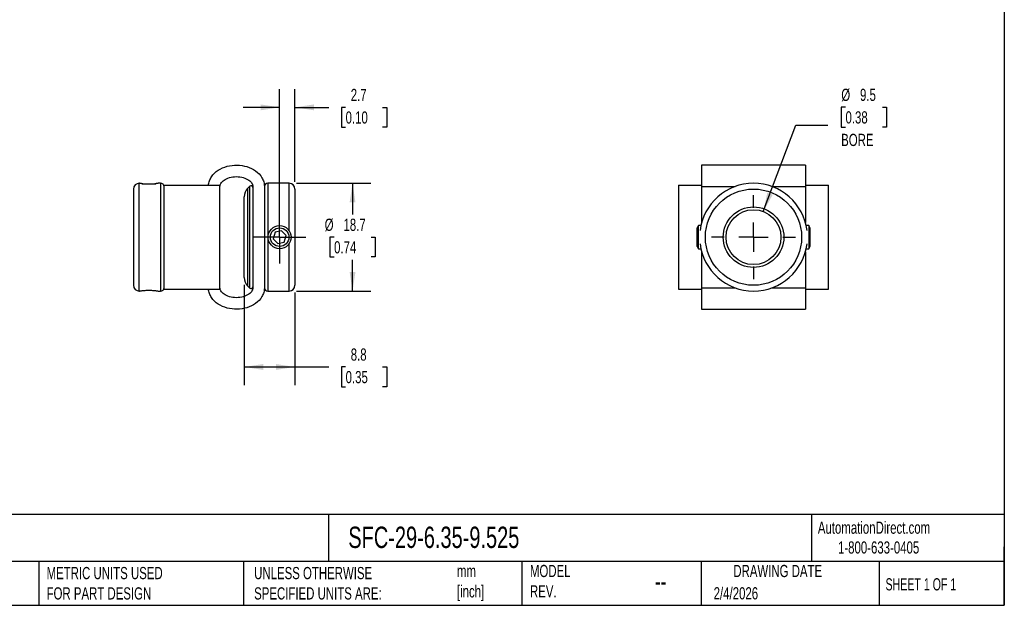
# Model space of a CAD drawing. Header units: millimetres. Extents: x 6 to 273, y 6 to 210.
# Tile 2 of 3: x 102 to 273, y 6 to 108. Entities that reach past the tile are written whole.
import ezdxf

# ---------------------------------------------------------------- set-up
doc = ezdxf.new("R2010")
doc.units = ezdxf.units.MM
doc.linetypes.add('SLD-Center', pattern=[19.05, 15.24, -1.27, 1.27, -1.27])
doc.linetypes.add('SLD-Solid', pattern=[0])
doc.layers.add('CENTER', color=40, linetype='SLD-Center')
doc.layers.add('DIMENSIONS', color=140, linetype='SLD-Solid', lineweight=25)
doc.layers.add('TEXT', color=140, linetype='SLD-Solid', lineweight=25)
doc.styles.add('SLDTEXTSTYLE0', font='TXT', dxfattribs={"width": 0.7})
doc.styles.add('SLDTEXTSTYLE1', font='TXT', dxfattribs={"width": 0.65})
doc.dimstyles.new('SLDDIMSTYLE0', dxfattribs={"dimtxt": 2.158008, "dimasz": 3.302, "dimexe": 0, "dimexo": 0.0625, "dimgap": 0.539502, "dimtad": 0, "dimtih": 1, "dimtoh": 1, "dimdec": 1, "dimrnd": 1e-09, "dimzin": 12, "dimdsep": 46, "dimtxsty": 'SLDTEXTSTYLE0', "dimsah": 1, "dimcen": 0.09, "dimadec": 0, "dimazin": 3, "dimtfac": 1, "dimtdec": 1, "dimtmove": 0, "dimatfit": 0, "dimfxl": 0, "dimfrac": 2, "dimtolj": 1, "dimtzin": 12, "dimarcsym": 0})
doc.dimstyles.new('SLDDIMSTYLE1', dxfattribs={"dimtxt": 2.158008, "dimasz": 3.302, "dimexe": 0, "dimexo": 0.0625, "dimgap": 0.539502, "dimtad": 0, "dimtih": 1, "dimtoh": 1, "dimdec": 1, "dimrnd": 1e-09, "dimzin": 12, "dimdsep": 46, "dimtxsty": 'SLDTEXTSTYLE0', "dimsah": 1, "dimcen": 0.09, "dimadec": 0, "dimazin": 3, "dimtfac": 1, "dimtdec": 1, "dimtofl": 0, "dimtmove": 0, "dimatfit": 3, "dimfxl": 0, "dimfrac": 2, "dimtolj": 1, "dimtzin": 12, "dimarcsym": 0})
doc.dimstyles.new('SLDDIMSTYLE2', dxfattribs={"dimtxt": 2.158008, "dimasz": 3.302, "dimexe": 0, "dimexo": 0.0625, "dimgap": 0.539502, "dimtad": 0, "dimtih": 1, "dimtoh": 1, "dimdec": 1, "dimrnd": 1e-09, "dimzin": 12, "dimdsep": 46, "dimtxsty": 'SLDTEXTSTYLE0', "dimsah": 1, "dimcen": 0, "dimadec": 0, "dimazin": 3, "dimtfac": 1, "dimtdec": 1, "dimtofl": 0, "dimtmove": 0, "dimatfit": 3, "dimfxl": 0, "dimfrac": 2, "dimtolj": 1, "dimtzin": 12, "dimarcsym": 0})

# ---------------------------------------------------------------- blocks, each defined once
blk = doc.blocks.new('_D')
at = {"layer": 'DIMENSIONS'}
for p, q in [((147.29, 71.49), (147.29, 95.91)), ((149.94, 79.84), (149.94, 95.91)), ((147.29, 92.74), (140.94, 92.74)), ((149.94, 92.74), (155.81, 92.74)), ((158.74, 92.74), (158.01, 92.74)), ((158.01, 92.74), (158.01, 89.31)), ((165.15, 92.74), (165.87, 92.74)), ((165.87, 92.74), (165.87, 89.31)), ((158.01, 89.31), (158.74, 89.31)), ((165.87, 89.31), (165.15, 89.31))]:
    blk.add_line(p, q, dxfattribs=at)
for points in [[(147.29, 92.74), (143.99, 93.25), (143.99, 92.23)], [(149.94, 92.74), (153.25, 92.23), (153.25, 93.25)]]:
    blk.add_solid(points, dxfattribs=at)
at = {"layer": 'DIMENSIONS', "char_height": 2.117, "attachment_point": 1, "style": 'SLDTEXTSTYLE0'}
for s, insert in [('2.7', (159.63, 95.95)), ('0.10', (158.74, 92.04))]:
    blk.add_mtext(s, dxfattribs=dict(at, insert=insert))
blk = doc.blocks.new('_D_1')
at = {"layer": 'DIMENSIONS'}
for p, q in [((141.14, 61.93), (141.14, 44.52)), ((149.94, 60.6), (149.94, 44.52)), ((141.14, 47.7), (149.94, 47.7)), ((149.94, 47.7), (155.81, 47.7)), ((158.74, 47.7), (158.01, 47.7)), ((158.01, 47.7), (158.01, 44.27)), ((165.15, 47.7), (165.87, 47.7)), ((165.87, 47.7), (165.87, 44.27)), ((158.01, 44.27), (158.74, 44.27)), ((165.87, 44.27), (165.15, 44.27))]:
    blk.add_line(p, q, dxfattribs=at)
for points in [[(141.14, 47.7), (144.45, 47.19), (144.45, 48.21)], [(149.94, 47.7), (146.64, 48.21), (146.64, 47.19)]]:
    blk.add_solid(points, dxfattribs=at)
at = {"layer": 'DIMENSIONS', "char_height": 2.117, "attachment_point": 1, "style": 'SLDTEXTSTYLE0'}
for s, insert in [('8.8', (159.63, 50.91)), ('0.35', (158.74, 47))]:
    blk.add_mtext(s, dxfattribs=dict(at, insert=insert))
blk = doc.blocks.new('_D_2')
at = {"layer": 'DIMENSIONS'}
for p, q in [((150.21, 79.57), (163.12, 79.57)), ((159.94, 79.57), (159.94, 74.13)), ((156.74, 70.22), (156.01, 70.22)), ((156.01, 70.22), (156.01, 66.79)), ((163.15, 70.22), (163.88, 70.22)), ((163.88, 70.22), (163.88, 66.79)), ((156.01, 66.79), (156.74, 66.79)), ((163.88, 66.79), (163.15, 66.79)), ((159.94, 60.87), (159.94, 66.31)), ((150.21, 60.87), (163.12, 60.87))]:
    blk.add_line(p, q, dxfattribs=at)
for points in [[(159.94, 79.57), (159.44, 76.27), (160.45, 76.27)], [(159.94, 60.87), (160.45, 64.17), (159.44, 64.17)]]:
    blk.add_solid(points, dxfattribs=at)
at = {"layer": 'DIMENSIONS', "char_height": 2.117, "attachment_point": 1, "style": 'SLDTEXTSTYLE0'}
for s, insert in [('%%c', (155.11, 73.43)), ('18.7', (158.37, 73.43)), ('0.74', (156.74, 69.52))]:
    blk.add_mtext(s, dxfattribs=dict(at, insert=insert))
blk = doc.blocks.new('SW_CENTERMARKSYMBOL_0')
at = {"layer": 'CENTER', "color": 0}
for p, q in [((0, 2.54), (0, 4.54)), ((0, 0), (0, 2.54)), ((-2.54, 0), (-4.54, 0)), ((0, 0), (-2.54, 0)), ((0, 0), (0, -2.54)), ((0, 0), (2.54, 0)), ((2.54, 0), (4.54, 0)), ((0, -2.54), (0, -4.54))]:
    blk.add_line(p, q, dxfattribs=at)
blk = doc.blocks.new('_D_3')
at = {"layer": 'DIMENSIONS'}
for p, q in [((245.49, 92.76), (244.76, 92.76)), ((244.76, 92.76), (244.76, 89.33)), ((251.9, 92.76), (252.63, 92.76)), ((252.63, 92.76), (252.63, 89.33)), ((231.22, 74.67), (236.89, 89.63)), ((236.89, 89.63), (242.45, 89.63)), ((244.76, 89.33), (245.49, 89.33)), ((252.63, 89.33), (251.9, 89.33))]:
    blk.add_line(p, q, dxfattribs=at)
blk.add_solid([(231.22, 74.67), (232.87, 77.58), (231.92, 77.94)], dxfattribs=at)
at = {"layer": 'DIMENSIONS', "char_height": 2.117, "attachment_point": 1, "style": 'SLDTEXTSTYLE0'}
for s, insert in [('%%c', (244.76, 95.97)), ('9.5', (248.01, 95.97)), ('0.38', (245.49, 92.06)), ('BORE', (244.74, 88.15))]:
    blk.add_mtext(s, dxfattribs=dict(at, insert=insert))
blk = doc.blocks.new('SW_CENTERMARKSYMBOL_1')
at = {"layer": 'CENTER', "color": 0}
for p, q in [((0, 5.08), (0, 7.3025)), ((0, 0), (0, 2.54)), ((-5.08, 0), (-7.3025, 0)), ((0, 0), (-2.54, 0)), ((0, 0), (0, -2.54)), ((0, 0), (2.54, 0)), ((5.08, 0), (7.3025, 0)), ((0, -5.08), (0, -7.3025))]:
    blk.add_line(p, q, dxfattribs=at)

msp = doc.modelspace()

# ---------------------------------------------------------------- linework, layer by layer
for p, q in [((238.53, 82.72), (220.53, 82.72)), ((122.94, 60.87), (122.94, 79.57)), ((123.38, 79.5), (125.8, 79.5)), ((126.64, 79.57), (126.24, 79.57)), ((126.64, 79.57), (126.64, 60.87)), ((127.24, 61.22), (127.24, 79.22)), ((136.94, 61.22), (136.94, 79.22)), ((136.94, 61.42), (136.94, 79.02)), ((142.13, 79.06), (141.73, 78.65)), ((141.73, 78.65), (141.73, 61.78)), ((142.13, 70.22), (142.13, 79.06)), ((142.64, 79.02), (142.64, 61.42)), ((144.64, 79.02), (144.64, 61.42)), ((148.94, 79.57), (145.24, 79.57)), ((145.24, 79.57), (145.24, 60.87)), ((148.94, 71.35), (148.94, 79.57)), ((216.52, 79.22), (216.52, 61.22)), ((220.53, 79.02), (220.53, 72.75)), ((220.53, 79.02), (226.37, 79.02)), ((232.69, 79.02), (238.53, 79.02)), ((238.53, 79.02), (238.53, 72.75)), ((242.54, 61.22), (242.54, 79.22)), ((121.94, 78.57), (121.94, 70.22)), ((141.14, 70.22), (141.14, 77.24)), ((149.94, 78.57), (149.94, 70.22)), ((219.99, 72.22), (219.77, 71.83)), ((219.77, 68.65), (219.77, 71.83)), ((220.4, 72.22), (219.99, 72.22)), ((219.99, 68.27), (219.99, 72.22)), ((239.1, 72.22), (238.66, 72.22)), ((239.32, 71.83), (239.1, 72.22)), ((239.1, 72.22), (239.1, 68.22)), ((239.32, 71.83), (239.32, 68.61)), ((121.94, 70.22), (121.94, 61.87)), ((141.14, 63.2), (141.14, 70.22)), ((142.13, 61.38), (142.13, 70.22)), ((146.5, 71.06), (146.17, 69.95)), ((147.62, 71.33), (146.5, 71.06)), ((148.42, 70.49), (147.62, 71.33)), ((148.09, 69.38), (148.42, 70.49)), ((149.94, 70.22), (149.94, 61.87)), ((146.17, 69.95), (146.97, 69.11)), ((146.97, 69.11), (148.09, 69.38)), ((148.94, 60.87), (148.94, 69.09)), ((219.77, 68.61), (219.77, 68.65)), ((219.77, 68.61), (219.99, 68.22)), ((239.1, 68.22), (239.32, 68.61)), ((219.99, 68.22), (219.99, 68.27)), ((219.99, 68.22), (220.4, 68.22)), ((220.53, 67.68), (220.53, 61.42)), ((238.53, 67.68), (238.53, 61.42)), ((238.66, 68.22), (239.1, 68.22)), ((141.73, 61.78), (142.13, 61.38)), ((126.24, 60.87), (126.64, 60.87)), ((145.24, 60.87), (148.94, 60.87)), ((220.53, 61.42), (226.37, 61.42)), ((232.69, 61.42), (238.53, 61.42)), ((220.53, 57.72), (238.53, 57.72))]:
    msp.add_line(p, q)
for centre, radius in [((229.53, 70.22), 8.35), ((229.53, 70.22), 5.26), ((229.53, 70.22), 4.76), ((147.29, 70.22), 2), ((147.29, 70.22), 1.61)]:
    msp.add_circle(centre, radius)
for centre, radius, start, end in [((122.94, 78.57), 1, 90, 180), ((126.64, 78.97), 0.6, 0, 90), ((143.14, 77.24), 2, 135, 180), ((142.34, 78.84), 0.3, 0, 135), ((145.24, 78.97), 0.6, 90, 180), ((148.94, 78.57), 1, 0, 90), ((229.53, 70.22), 9.35, 6.9431, 173.0569), ((229.53, 70.22), 9.35, 186.9431, 353.0569), ((122.94, 61.87), 1, 180, 270), ((143.14, 63.2), 2, 180, 225), ((142.34, 61.59), 0.3, 225, 0), ((148.94, 61.87), 1, 270, 0), ((126.64, 61.47), 0.6, 270, 0), ((145.24, 61.47), 0.6, 180, 270)]:
    msp.add_arc(centre, radius, start, end)
for points, knots in [([(134.95, 79.22), (134.97, 79.48), (135.03, 79.75), (135.2, 80.25), (135.32, 80.49), (135.76, 81.15), (136.16, 81.53), (137.55, 82.44), (138.73, 82.74), (141.08, 82.7), (142.24, 82.36), (143.58, 81.4), (143.96, 81), (144.36, 80.31), (144.46, 80.06), (144.61, 79.55), (144.64, 79.28), (144.64, 79.02)], [3.190106, 3.190106, 3.190106, 3.190106, 3.383423, 3.383423, 3.576741, 3.576741, 3.963376, 3.963376, 4.736646, 4.736646, 5.509915, 5.509915, 5.89655, 5.89655, 6.089868, 6.089868, 6.283185, 6.283185, 6.283185, 6.283185]), ([(220.53, 82.71), (220.53, 82.72), (220.53, 82.73), (220.53, 82.68), (220.53, 82.56), (220.53, 82.35), (220.53, 82.08), (220.53, 81.75), (220.53, 81.38), (220.53, 80.99), (220.53, 80.55), (220.53, 80.06), (220.53, 79.55), (220.53, 79.2), (220.53, 79.02)], [0, 0, 0, 0, 0.015998, 0.120096, 0.223442, 0.325469, 0.425769, 0.524203, 0.604997, 0.684776, 0.763834, 0.842622, 0.921306, 1, 1, 1, 1]), ([(238.53, 82.71), (238.53, 82.72), (238.53, 82.73), (238.53, 82.68), (238.53, 82.56), (238.53, 82.35), (238.53, 82.08), (238.53, 81.75), (238.53, 81.38), (238.53, 80.99), (238.53, 80.55), (238.53, 80.06), (238.53, 79.55), (238.53, 79.2), (238.53, 79.02)], [0, 0, 0, 0, 0.015998, 0.120096, 0.223442, 0.325469, 0.425769, 0.524203, 0.604997, 0.684776, 0.763834, 0.842622, 0.921306, 1, 1, 1, 1]), ([(136.94, 79.02), (136.94, 79.19), (136.99, 79.36), (137.21, 79.73), (137.39, 79.93), (137.9, 80.29), (138.23, 80.45), (138.97, 80.66), (139.38, 80.72), (140.21, 80.72), (140.62, 80.66), (141.36, 80.45), (141.69, 80.29), (142.2, 79.93), (142.38, 79.73), (142.6, 79.36), (142.64, 79.19), (142.64, 79.02)], [3.141593, 3.141593, 3.141593, 3.141593, 3.534292, 3.534292, 3.926991, 3.926991, 4.31969, 4.31969, 4.712389, 4.712389, 5.105088, 5.105088, 5.497787, 5.497787, 5.890486, 5.890486, 6.283185, 6.283185, 6.283185, 6.283185]), ([(123.58, 79.48), (123.54, 79.48), (123.41, 79.5), (123.25, 79.52), (123.11, 79.54), (123.01, 79.56), (122.95, 79.57), (122.95, 79.57), (122.94, 79.57)], [0, 0, 0, 0, 0.1232478, 0.3066206, 0.4952952, 0.6787705, 0.8677043, 1, 1, 1, 1]), ([(126.24, 79.57), (126.24, 79.57), (126.23, 79.57), (126.16, 79.55), (126.05, 79.54), (125.9, 79.51), (125.75, 79.49), (125.64, 79.48), (125.61, 79.48)], [0, 0, 0, 0, 0.180969, 0.367235, 0.54819, 0.7343, 0.916972, 1, 1, 1, 1]), ([(127.24, 79.22), (127.24, 79.22), (127.39, 79.22), (127.91, 79.22), (128.29, 79.22), (129.2, 79.22), (129.73, 79.22), (130.87, 79.22), (131.48, 79.22), (132.69, 79.22), (133.3, 79.22), (134.43, 79.22), (134.97, 79.22), (135.88, 79.22), (136.26, 79.22), (136.79, 79.22), (136.94, 79.22), (136.94, 79.22)], [3.141593, 3.141593, 3.141593, 3.141593, 3.533665, 3.533665, 3.925737, 3.925737, 4.31781, 4.31781, 4.709882, 4.709882, 5.101955, 5.101955, 5.494027, 5.494027, 5.886099, 5.886099, 6.278172, 6.278172, 6.278172, 6.278172]), ([(216.52, 79.22), (216.53, 79.22), (216.55, 79.22), (216.68, 79.22), (216.9, 79.22), (217.21, 79.22), (217.58, 79.22), (217.99, 79.22), (218.42, 79.22), (218.9, 79.22), (219.42, 79.22), (219.97, 79.22), (220.34, 79.22), (220.53, 79.22)], [0, 0, 0, 0, 0.102605, 0.206391, 0.309314, 0.411082, 0.511533, 0.594339, 0.676346, 0.757706, 0.838708, 0.91943, 1, 1, 1, 1]), ([(238.53, 79.22), (238.72, 79.22), (239.09, 79.22), (239.64, 79.22), (240.16, 79.22), (240.64, 79.22), (241.08, 79.22), (241.49, 79.22), (241.85, 79.22), (242.16, 79.22), (242.38, 79.22), (242.52, 79.22), (242.53, 79.22), (242.54, 79.22)], [0, 0, 0, 0, 0.08057, 0.1612916, 0.2422937, 0.3236539, 0.4056612, 0.488467, 0.5889176, 0.6906856, 0.793609, 0.897395, 1, 1, 1, 1]), ([(122.94, 60.87), (122.94, 60.87), (122.96, 60.87), (123, 60.88), (123.03, 60.88), (123.11, 60.9), (123.16, 60.9), (123.28, 60.92), (123.35, 60.93), (123.58, 60.96), (123.76, 60.98), (124.16, 61.01), (124.38, 61.02), (124.7, 61.02), (124.81, 61.01), (125.02, 61.01), (125.13, 61), (125.43, 60.98), (125.61, 60.96), (125.84, 60.93), (125.91, 60.92), (126.03, 60.91), (126.08, 60.9), (126.2, 60.88), (126.24, 60.87), (126.24, 60.87)], [0, 0, 0, 0, 0.0625, 0.0625, 0.125, 0.125, 0.1875, 0.1875, 0.25, 0.25, 0.375, 0.375, 0.5, 0.5, 0.5625, 0.5625, 0.625, 0.625, 0.75, 0.75, 0.8125, 0.8125, 0.875, 0.875, 1, 1, 1, 1]), ([(127.24, 61.22), (127.24, 61.22), (127.39, 61.22), (127.91, 61.22), (128.29, 61.22), (129.2, 61.22), (129.73, 61.22), (130.87, 61.22), (131.48, 61.22), (132.69, 61.22), (133.3, 61.22), (134.43, 61.22), (134.97, 61.22), (135.88, 61.22), (136.26, 61.22), (136.79, 61.22), (136.94, 61.22), (136.94, 61.22)], [3.141593, 3.141593, 3.141593, 3.141593, 3.533665, 3.533665, 3.925737, 3.925737, 4.31781, 4.31781, 4.709882, 4.709882, 5.101955, 5.101955, 5.494027, 5.494027, 5.886099, 5.886099, 6.278172, 6.278172, 6.278172, 6.278172]), ([(144.64, 61.42), (144.64, 61.15), (144.61, 60.89), (144.46, 60.38), (144.36, 60.13), (143.96, 59.44), (143.58, 59.04), (142.24, 58.08), (141.08, 57.74), (138.73, 57.7), (137.55, 58), (136.16, 58.91), (135.76, 59.28), (135.32, 59.95), (135.2, 60.19), (135.03, 60.69), (134.97, 60.95), (134.95, 61.22)], [3.141593, 3.141593, 3.141593, 3.141593, 3.33491, 3.33491, 3.528228, 3.528228, 3.914862, 3.914862, 4.688132, 4.688132, 5.461402, 5.461402, 5.848037, 5.848037, 6.041355, 6.041355, 6.234672, 6.234672, 6.234672, 6.234672]), ([(142.64, 61.42), (142.64, 61.25), (142.6, 61.08), (142.38, 60.71), (142.2, 60.51), (141.69, 60.15), (141.36, 59.99), (140.62, 59.78), (140.21, 59.72), (139.38, 59.72), (138.97, 59.78), (138.23, 59.99), (137.9, 60.15), (137.39, 60.51), (137.21, 60.71), (136.99, 61.08), (136.94, 61.25), (136.94, 61.42)], [3.141593, 3.141593, 3.141593, 3.141593, 3.534292, 3.534292, 3.926991, 3.926991, 4.31969, 4.31969, 4.712389, 4.712389, 5.105088, 5.105088, 5.497787, 5.497787, 5.890486, 5.890486, 6.283185, 6.283185, 6.283185, 6.283185]), ([(216.52, 61.22), (216.53, 61.22), (216.55, 61.22), (216.68, 61.22), (216.9, 61.22), (217.21, 61.22), (217.58, 61.22), (217.99, 61.22), (218.42, 61.22), (218.9, 61.22), (219.42, 61.22), (219.97, 61.22), (220.34, 61.22), (220.53, 61.22)], [0, 0, 0, 0, 0.102605, 0.206391, 0.309314, 0.411082, 0.511533, 0.594339, 0.676346, 0.757706, 0.838708, 0.91943, 1, 1, 1, 1]), ([(220.53, 61.42), (220.53, 61.24), (220.53, 60.89), (220.53, 60.37), (220.53, 59.89), (220.53, 59.45), (220.53, 59.06), (220.53, 58.69), (220.53, 58.36), (220.53, 58.08), (220.53, 57.88), (220.53, 57.76), (220.53, 57.71), (220.53, 57.72), (220.53, 57.72)], [0, 0, 0, 0, 0.078694, 0.157378, 0.236166, 0.315224, 0.395003, 0.475797, 0.574231, 0.674531, 0.776558, 0.879904, 0.984002, 1, 1, 1, 1]), ([(238.53, 61.42), (238.53, 61.24), (238.53, 60.89), (238.53, 60.37), (238.53, 59.89), (238.53, 59.45), (238.53, 59.06), (238.53, 58.69), (238.53, 58.36), (238.53, 58.08), (238.53, 57.88), (238.53, 57.76), (238.53, 57.71), (238.53, 57.72), (238.53, 57.72)], [0, 0, 0, 0, 0.078694, 0.157378, 0.236166, 0.315224, 0.395003, 0.475797, 0.574231, 0.674531, 0.776558, 0.879904, 0.984002, 1, 1, 1, 1]), ([(238.53, 61.22), (238.72, 61.22), (239.09, 61.22), (239.64, 61.22), (240.16, 61.22), (240.64, 61.22), (241.08, 61.22), (241.49, 61.22), (241.85, 61.22), (242.16, 61.22), (242.38, 61.22), (242.52, 61.22), (242.53, 61.22), (242.54, 61.22)], [0, 0, 0, 0, 0.08057, 0.1612916, 0.2422937, 0.3236539, 0.4056612, 0.488467, 0.5889176, 0.6906856, 0.793609, 0.897395, 1, 1, 1, 1])]:
    msp.add_open_spline(points, degree=3, knots=knots)
at = {"layer": 'TEXT'}
for p, q in [((273.05, 209.55), (273.05, 6.35)), ((273.05, 22.13), (6.35, 22.13)), ((155.76, 22.13), (155.76, 13.97)), ((239.58, 22.13), (239.58, 13.97)), ((273.05, 6.35), (273.05, 16.51)), ((273.05, 13.97), (6.35, 13.97)), ((105.48, 13.97), (105.48, 6.35)), ((141, 13.97), (141, 6.35)), ((189.3, 13.97), (189.3, 6.35)), ((220.47, 13.97), (220.47, 6.35)), ((251.35, 13.97), (251.35, 6.35)), ((6.35, 6.35), (273.05, 6.35))]:
    msp.add_line(p, q, dxfattribs=at)

# ---------------------------------------------------------------- block references
at = {"layer": 'CENTER'}
for name, p in [('SW_CENTERMARKSYMBOL_1', (229.53, 70.22)), ('SW_CENTERMARKSYMBOL_0', (147.29, 70.22))]:
    msp.add_blockref(name, p, dxfattribs=at)

# ---------------------------------------------------------------- texts
at = {"layer": 'TEXT'}
for s, insert, char_height, attachment_point, style in [('AutomationDirect.com', (240.69, 20.88), 2.1167, 1, 'SLDTEXTSTYLE0'), ('SFC-29-6.35-9.525', (159.21, 20), 3.7042, 1, 'SLDTEXTSTYLE0'), ('1-800-633-0405', (244.19, 17.44), 2.1167, 1, 'SLDTEXTSTYLE0'), ('METRIC UNITS USED ^JFOR PART DESIGN', (106.85, 13), 2.1167, 1, 'SLDTEXTSTYLE0'), ('UNLESS OTHERWISE ^JSPECIFIED UNITS ARE:', (142.87, 13), 2.1167, 1, 'SLDTEXTSTYLE0'), ('mm^J[inch]', (178.06, 13.36), 2.117, 1, 'SLDTEXTSTYLE0'), ('MODEL ^JREV.', (190.73, 13.36), 2.1167, 1, 'SLDTEXTSTYLE0'), ('DRAWING DATE', (233.73, 13.36), 2.1167, 2, 'SLDTEXTSTYLE0'), ('--', (212.43, 12.08), 3.175, 1, 'SLDTEXTSTYLE0'), ('SHEET 1 OF 1', (252.44, 11.05), 2.1167, 1, 'SLDTEXTSTYLE1'), ('2/4/2026', (222.61, 9.49), 2.117, 1, 'SLDTEXTSTYLE0')]:
    msp.add_mtext(s, dxfattribs=dict(at, insert=insert, char_height=char_height, attachment_point=attachment_point, style=style))

# ---------------------------------------------------------------- dimensions: what is measured, and where the dimension line sits
at = {"layer": 'DIMENSIONS'}
for base, p1, p2, dimstyle, picture, middle in [((147.29454432, 92.73776667), (149.94454432, 78.56874999), (147.29454432, 70.21874999), 'SLDDIMSTYLE0', '_D', (161.94192888, 92.73776667)), ((141.14, 47.7), (149.94, 61.87), (141.14, 63.2), 'SLDDIMSTYLE1', '_D_1', (161.94, 47.7))]:
    dim = msp.add_linear_dim(base=base, p1=p1, p2=p2, dimstyle=dimstyle, dxfattribs=at)
    dim.commit()
    dim.dimension.update_dxf_attribs({"geometry": picture, "text_midpoint": middle, "dimtype": 160})
dim = msp.add_diameter_dim_2p(p1=(227.84, 65.77), p2=(231.22, 74.67), text='<>\\PBORE', dimstyle='SLDDIMSTYLE2', dxfattribs=at)
dim.commit()
dim.dimension.update_dxf_attribs({"geometry": '_D_3', "text_midpoint": (248.69, 90.74), "dimtype": 163})
dim = msp.add_linear_dim(base=(159.94, 60.87), p1=(148.94, 79.57), p2=(148.94, 60.87), angle=90, text='%%c<>', dimstyle='SLDDIMSTYLE1', dxfattribs=at)
dim.commit()
dim.dimension.update_dxf_attribs({"geometry": '_D_2', "text_midpoint": (159.94, 70.22), "dimtype": 160})

doc.saveas('drawing.dxf')
